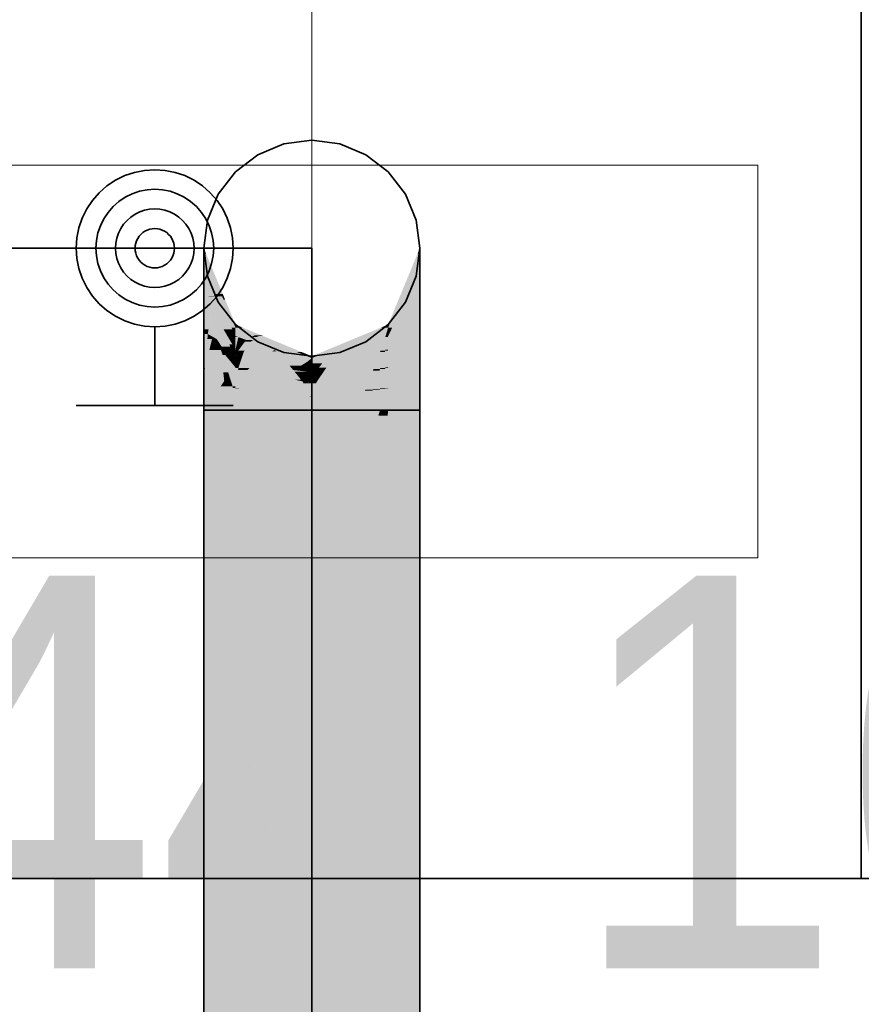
# Model space of a CAD drawing. Extents: x -133 to 627, y -127 to 467.
# Tile 234 of 256: x 308 to 312, y 368 to 373. Entities that reach past the tile are written whole.
import ezdxf
from ezdxf.lldxf.tags import DXFTag

# ---------------------------------------------------------------- set-up
doc = ezdxf.new("R2010")
doc.units = 0
doc.layers.get('0').update_dxf_attribs({"lineweight": 35})
for name, color, linetype, lineweight in [('0-Shading', 7, 'Continuous', 35), ('5_OG-BESTAND', 7, 'Continuous', 25), ('5_OG-HLSE', 7, 'Continuous', 25), ('H_Heizkoerpertext', 7, 'Continuous', 35)]:
    doc.layers.add(name, color=color, linetype=linetype, lineweight=lineweight)
for name, color, linetype, lineweight, true_color in [('A_Aussenwand', 3, 'Continuous', 35, 0x00ff00), ('A_Fenster', 1, 'Continuous', 35, 0xff0000), ('H_Heizkoerper', 1, 'Continuous', 35, 0xff0000), ('H_Vorlauf', 1, 'Continuous', 35, 0xff0000), ('H_Vorlauf_Beschriftung', 1, 'Continuous', 18, 0xff0000)]:
    doc.layers.add(name, color=color, linetype=linetype, lineweight=lineweight, true_color=true_color)
doc.styles.get("Standard").update_dxf_attribs({"font": 'arial.ttf'})
tags = doc.linetypes.add('ALL_S14', pattern=[0.002, 0.001, -0.001]).pattern_tags.tags
tags[6:7] = [DXFTag(74, 4), DXFTag(75, 0), DXFTag(340, '0'), DXFTag(46, 1.0), DXFTag(50, 0.0), DXFTag(44, 0.0), DXFTag(45, 0.0)]
tags[4:5] = [DXFTag(74, 4), DXFTag(75, 0), DXFTag(340, '0'), DXFTag(46, 1.0), DXFTag(50, 0.0), DXFTag(44, 0.0), DXFTag(45, 0.0)]

# ---------------------------------------------------------------- blocks, each defined once
blk = doc.blocks.new('Shading-A06HSSFSNL', base_point=(333.1707, 168.8303))
at = {"layer": '0-Shading', "color": 16, "true_color": 0x850000}
for points in [[(308.8227, 371.7601), (308.8111, 371.7601), (308.8111, 371.7882)], [(309.9111, 371.7601), (309.8995, 371.7601), (309.9111, 371.7882)], [(308.8988, 371.5556), (308.8227, 371.7601), (308.8111, 371.7601)], [(308.9075, 371.5556), (308.8988, 371.5556), (308.8227, 371.7601)], [(309.7564, 371.3993), (309.75, 371.3993), (309.9111, 371.7601)], [(309.75, 371.3993), (309.9111, 371.7601), (309.8995, 371.7601)], [(308.9197, 371.526), (308.9115, 371.526), (308.8988, 371.5556)], [(308.9197, 371.526), (308.9075, 371.5556), (308.8988, 371.5556)], [(308.9658, 371.3993), (308.9197, 371.526), (308.9115, 371.526)], [(308.9722, 371.3993), (308.9658, 371.3993), (308.9197, 371.526)], [(308.9722, 371.3845), (308.9722, 371.3993), (308.9658, 371.3993)], [(309.75, 371.3845), (309.7564, 371.3993), (309.75, 371.3993)]]:
    blk.add_solid(points, dxfattribs=at)
at = {"layer": '0-Shading', "color": 14, "true_color": 0x920000}
for points in [[(308.8465, 371.6777), (308.8111, 371.6777), (308.8111, 371.7601)], [(309.9111, 371.6777), (309.8758, 371.6777), (309.9111, 371.7601)], [(308.8695, 371.5556), (308.8465, 371.6777), (308.8111, 371.6777)], [(308.8988, 371.5556), (308.8695, 371.5556), (308.8465, 371.6777)], [(309.7709, 371.3845), (309.75, 371.3845), (309.9111, 371.6777)], [(309.75, 371.3845), (309.9111, 371.6777), (309.8758, 371.6777)], [(308.8757, 371.5427), (308.8988, 371.5556), (308.8695, 371.5556)], [(308.9044, 371.5427), (308.8757, 371.5427), (308.8988, 371.5556)], [(308.9514, 371.3845), (308.9044, 371.5427), (308.8757, 371.5427)], [(308.9722, 371.3845), (308.9514, 371.3845), (308.9044, 371.5427)], [(308.956, 371.3748), (308.9722, 371.3845), (308.9514, 371.3845)], [(308.9722, 371.3748), (308.956, 371.3748), (308.9722, 371.3845)], [(309.75, 371.3409), (309.7709, 371.3845), (309.75, 371.3845)], [(308.9722, 371.3409), (308.9722, 371.3748), (308.956, 371.3748)]]:
    blk.add_solid(points, dxfattribs=at)
at = {"layer": '0-Shading', "color": 14, "true_color": 0x9d0000}
for points in [[(308.8738, 371.5466), (308.8111, 371.5466), (308.8111, 371.6777)], [(309.9111, 371.5466), (309.8484, 371.5466), (309.9111, 371.6777)], [(308.8134, 371.5427), (308.8738, 371.5466), (308.8111, 371.5466)], [(308.8757, 371.5427), (308.8134, 371.5427), (308.8738, 371.5466)], [(308.8521, 371.4765), (308.8757, 371.5427), (308.8134, 371.5427)], [(308.9073, 371.4765), (308.8521, 371.4765), (308.8757, 371.5427)], [(309.7906, 371.3409), (309.75, 371.3409), (309.9111, 371.5466)], [(309.75, 371.3409), (309.9111, 371.5466), (309.8484, 371.5466)], [(308.9118, 371.3748), (308.9073, 371.4765), (308.8521, 371.4765)], [(308.956, 371.3748), (308.9118, 371.3748), (308.9073, 371.4765)], [(308.9148, 371.3696), (308.956, 371.3748), (308.9118, 371.3748)], [(308.9585, 371.3696), (308.9148, 371.3696), (308.956, 371.3748)], [(308.9316, 371.3409), (308.9585, 371.3696), (308.9148, 371.3696)], [(308.9722, 371.3409), (308.9316, 371.3409), (308.9585, 371.3696)], [(308.956, 371.2992), (308.9722, 371.3409), (308.9316, 371.3409)], [(308.9722, 371.2992), (308.956, 371.2992), (308.9722, 371.3409)], [(309.75, 371.2716), (309.7906, 371.3409), (309.75, 371.3409)], [(308.9722, 371.2716), (308.9722, 371.2992), (308.956, 371.2992)]]:
    blk.add_solid(points, dxfattribs=at)
at = {"layer": '0-Shading', "color": 14, "true_color": 0xa60000}
for points in [[(308.8521, 371.4765), (308.8111, 371.4765), (308.8111, 371.5466)], [(309.9111, 371.3757), (309.811, 371.3757), (309.9111, 371.5466)], [(308.8352, 371.3757), (308.8111, 371.3757), (308.8521, 371.4765)], [(308.8111, 371.3757), (308.8521, 371.4765), (308.8111, 371.4765)], [(308.9139, 371.3711), (308.8345, 371.3711), (308.8521, 371.4765)], [(308.8312, 371.3515), (308.8352, 371.3757), (308.8111, 371.3757)], [(308.9215, 371.3515), (308.8312, 371.3515), (308.9148, 371.3696)], [(308.8312, 371.3515), (308.9148, 371.3696), (308.8342, 371.3696)], [(308.8769, 371.3256), (308.8526, 371.3256), (308.8312, 371.3515)], [(308.9454, 371.2868), (308.9215, 371.3515), (308.8312, 371.3515)], [(308.9148, 371.3696), (308.8342, 371.3696), (308.8345, 371.3711)], [(308.9148, 371.3696), (308.9139, 371.3711), (308.8345, 371.3711)], [(308.956, 371.2992), (308.9408, 371.2992), (308.9148, 371.3696)], [(309.8249, 371.2716), (309.75, 371.2716), (309.9111, 371.3757)], [(309.75, 371.2716), (309.9111, 371.3757), (309.811, 371.3757)], [(308.8848, 371.3004), (308.8735, 371.3004), (308.8526, 371.3256)], [(308.9021, 371.2868), (308.8769, 371.3256), (308.8526, 371.3256)], [(308.898, 371.2708), (308.8848, 371.3004), (308.8735, 371.3004)], [(308.9454, 371.2868), (308.9021, 371.2868), (308.8769, 371.3256)], [(308.9224, 371.2708), (308.898, 371.2708), (308.8848, 371.3004)], [(308.9281, 371.2663), (308.9454, 371.2868), (308.9021, 371.2868)], [(308.9722, 371.2716), (308.9326, 371.2716), (308.9454, 371.2868)], [(308.9454, 371.2868), (308.956, 371.2992), (308.9408, 371.2992)], [(308.9633, 371.2868), (308.9454, 371.2868), (308.956, 371.2992)], [(308.9722, 371.2716), (308.9633, 371.2868), (308.9454, 371.2868)], [(308.9017, 371.2663), (308.9224, 371.2708), (308.898, 371.2708)], [(308.9281, 371.2663), (308.9017, 371.2663), (308.9224, 371.2708)], [(308.9148, 371.2506), (308.9281, 371.2663), (308.9017, 371.2663)], [(308.9482, 371.2506), (308.9148, 371.2506), (308.9281, 371.2663)], [(308.9304, 371.2317), (308.9482, 371.2506), (308.9148, 371.2506)], [(308.9722, 371.2663), (308.9281, 371.2663), (308.9722, 371.2716)], [(308.9281, 371.2663), (308.9722, 371.2716), (308.9326, 371.2716)], [(308.9722, 371.2317), (308.9722, 371.2663), (308.9281, 371.2663)], [(308.9722, 371.2317), (308.9304, 371.2317), (308.9482, 371.2506)], [(309.75, 371.1813), (309.8249, 371.2716), (309.75, 371.2716)], [(308.9722, 371.1813), (308.9722, 371.2317), (308.9304, 371.2317)]]:
    blk.add_solid(points, dxfattribs=at)
at = {"layer": '0-Shading', "color": 14, "true_color": 0x8e0000}
for points in [[(309.0081, 371.3845), (308.9722, 371.3845), (308.9722, 371.3993)], [(309.0702, 371.3452), (309.0081, 371.3845), (308.9722, 371.3845)], [(309.1027, 371.3452), (309.0702, 371.3452), (309.0081, 371.3845)], [(309.3845, 371.2382), (309.3611, 371.2382), (309.75, 371.3845)], [(309.3611, 371.2382), (309.75, 371.3845), (309.7142, 371.3845)], [(309.75, 371.3845), (309.7142, 371.3845), (309.75, 371.3993)], [(309.1126, 371.3412), (309.0804, 371.3412), (309.0702, 371.3452)], [(309.1126, 371.3412), (309.1027, 371.3452), (309.0702, 371.3452)], [(309.2425, 371.2763), (309.1126, 371.3412), (309.0804, 371.3412)], [(309.2691, 371.2763), (309.2425, 371.2763), (309.1126, 371.3412)], [(309.3068, 371.2607), (309.2815, 371.2607), (309.2425, 371.2763)], [(309.3068, 371.2607), (309.2691, 371.2763), (309.2425, 371.2763)], [(309.3377, 371.2382), (309.3068, 371.2607), (309.2815, 371.2607)], [(309.3611, 371.2382), (309.3377, 371.2382), (309.3068, 371.2607)], [(309.3611, 371.2289), (309.3611, 371.2382), (309.3377, 371.2382)], [(309.3611, 371.2289), (309.3845, 371.2382), (309.3611, 371.2382)]]:
    blk.add_solid(points, dxfattribs=at)
at = {"layer": '0-Shading', "color": 14, "true_color": 0xac0000}
for points in [[(309.0702, 371.3452), (308.9722, 371.3452), (308.9722, 371.3845)], [(309.7386, 371.3465), (309.6552, 371.3465), (309.75, 371.3845)], [(309.75, 371.3409), (309.7369, 371.3409), (309.75, 371.3845)], [(308.8312, 371.3515), (308.8111, 371.3515), (308.8111, 371.3757)], [(308.8167, 371.1768), (308.8111, 371.1768), (308.8312, 371.3515)], [(308.8111, 371.1768), (308.8312, 371.3515), (308.8111, 371.3515)], [(308.8526, 371.3256), (308.8291, 371.3256), (308.8299, 371.3353)], [(308.8446, 371.3353), (308.8299, 371.3353), (308.8312, 371.3515)], [(308.8526, 371.3256), (308.8446, 371.3353), (308.8299, 371.3353)], [(309.0624, 371.3409), (308.9722, 371.3409), (309.0702, 371.3452)], [(308.9722, 371.3409), (309.0702, 371.3452), (308.9722, 371.3452)], [(309.027, 371.3212), (309.0624, 371.3409), (308.9722, 371.3409)], [(309.0643, 371.3212), (309.027, 371.3212), (309.091, 371.3369)], [(309.027, 371.3212), (309.091, 371.3369), (309.0553, 371.3369)], [(309.151, 371.3129), (309.0501, 371.3129), (309.091, 371.3369)], [(309.091, 371.3369), (309.0553, 371.3369), (309.0702, 371.3452)], [(309.5199, 371.2583), (309.4348, 371.2583), (309.6552, 371.3465)], [(309.5199, 371.2583), (309.7354, 371.3356), (309.6385, 371.3356)], [(309.7354, 371.3356), (309.6385, 371.3356), (309.7386, 371.3465)], [(309.6385, 371.3356), (309.7386, 371.3465), (309.6552, 371.3465)], [(309.7354, 371.3356), (309.75, 371.3409), (309.7369, 371.3409)], [(309.9111, 371.1813), (309.75, 371.1813), (309.9111, 371.3757)], [(308.8164, 371.1734), (308.8526, 371.3256), (308.8291, 371.3256)], [(308.898, 371.2708), (308.8396, 371.2708), (308.8526, 371.3256)], [(309.0501, 371.3129), (309.0643, 371.3212), (309.027, 371.3212)], [(309.1521, 371.2763), (309.151, 371.3129), (309.0501, 371.3129)], [(309.2425, 371.2763), (309.1521, 371.2763), (309.151, 371.3129)], [(308.9083, 371.1734), (308.8164, 371.1734), (308.898, 371.2708)], [(308.8164, 371.1734), (308.898, 371.2708), (308.8396, 371.2708)], [(308.9351, 371.1557), (308.9102, 371.1557), (308.898, 371.2708)], [(308.9148, 371.2506), (308.9045, 371.2506), (308.898, 371.2708)], [(308.9066, 371.2443), (308.9148, 371.2506), (308.9045, 371.2506)], [(308.92, 371.2443), (308.9066, 371.2443), (308.9148, 371.2506)], [(308.9722, 371.1813), (308.92, 371.2443), (308.9066, 371.2443)], [(308.9722, 371.1813), (308.9268, 371.1813), (308.9066, 371.2443)], [(309.1711, 371.2695), (309.2425, 371.2763), (309.1521, 371.2763)], [(309.2595, 371.2695), (309.1711, 371.2695), (309.2425, 371.2763)], [(309.2845, 371.2289), (309.2595, 371.2695), (309.1711, 371.2695)], [(309.3611, 371.2289), (309.2845, 371.2289), (309.2595, 371.2695)], [(309.4377, 371.2289), (309.3611, 371.2289), (309.5199, 371.2583)], [(309.3611, 371.2289), (309.5199, 371.2583), (309.4348, 371.2583)], [(309.3377, 371.2098), (309.3611, 371.2289), (309.2845, 371.2289)], [(309.3611, 371.2098), (309.3377, 371.2098), (309.3611, 371.2289)], [(309.3611, 371.2014), (309.3611, 371.2098), (309.3377, 371.2098)], [(309.3611, 371.2014), (309.4377, 371.2289), (309.3611, 371.2289)], [(308.8164, 371.1734), (308.8167, 371.1768), (308.8111, 371.1768)], [(308.9148, 371.112), (308.9083, 371.1734), (308.8164, 371.1734)], [(308.9148, 371.112), (308.9351, 371.1557), (308.9102, 371.1557)], [(308.9491, 371.112), (308.9148, 371.112), (308.9351, 371.1557)], [(308.9578, 371.0851), (308.9722, 371.1813), (308.9268, 371.1813)], [(308.9722, 371.0851), (308.9578, 371.0851), (308.9722, 371.1813)], [(309.9111, 371.1768), (309.75, 371.1768), (309.9111, 371.1813)], [(309.75, 371.1768), (309.9111, 371.1813), (309.75, 371.1813)], [(309.75, 371.0761), (309.9111, 371.1768), (309.75, 371.1768)], [(308.9578, 371.0851), (308.9491, 371.112), (308.9148, 371.112)], [(308.9722, 371.0761), (308.9722, 371.0851), (308.9578, 371.0851)]]:
    blk.add_solid(points, dxfattribs=at)
at = {"layer": '0-Shading', "color": 12, "true_color": 0xc70000}
for points in [[(308.9868, 371.3356), (308.9722, 371.3356), (308.9722, 371.3409)], [(308.9722, 371.2716), (308.9868, 371.3356), (308.9722, 371.3356)], [(309.027, 371.3212), (308.9836, 371.3212), (308.9868, 371.3356)], [(309.7082, 371.2593), (309.5227, 371.2593), (309.7354, 371.3356)], [(309.7354, 371.2673), (309.711, 371.2673), (309.749, 371.3356)], [(309.711, 371.2673), (309.749, 371.3356), (309.7354, 371.3356)], [(309.749, 371.3356), (309.7354, 371.3356), (309.75, 371.3409)], [(309.75, 371.2716), (309.7362, 371.2716), (309.75, 371.3409)], [(308.9898, 371.2716), (308.9722, 371.2716), (309.027, 371.3212)], [(308.9722, 371.2716), (309.027, 371.3212), (308.9836, 371.3212)], [(309.0194, 371.2674), (308.9866, 371.2674), (309.0501, 371.3129)], [(308.9866, 371.2674), (309.0501, 371.3129), (309.0208, 371.3129)], [(309.0501, 371.3129), (309.0208, 371.3129), (309.027, 371.3212)], [(309.1711, 371.2695), (309.0209, 371.2695), (309.0501, 371.3129)], [(308.9866, 371.2674), (308.9898, 371.2716), (308.9722, 371.2716)], [(309.014, 371.2593), (309.0194, 371.2674), (308.9866, 371.2674)], [(309.15, 371.2593), (309.014, 371.2593), (309.1711, 371.2695)], [(309.014, 371.2593), (309.1711, 371.2695), (309.0209, 371.2695)], [(309.0986, 371.2346), (309.15, 371.2593), (309.014, 371.2593)], [(309.1951, 371.2346), (309.0986, 371.2346), (309.1598, 371.2641)], [(309.2472, 371.191), (309.1951, 371.2346), (309.0986, 371.2346)], [(309.1804, 371.2641), (309.1598, 371.2641), (309.1711, 371.2695)], [(309.2472, 371.191), (309.1804, 371.2641), (309.1598, 371.2641)], [(309.3377, 371.2098), (309.2726, 371.2098), (309.1711, 371.2695)], [(309.3045, 371.191), (309.2472, 371.191), (309.1804, 371.2641)], [(309.4348, 371.1793), (309.7048, 371.2583), (309.5199, 371.2583)], [(309.487, 371.2278), (309.4348, 371.2278), (309.5199, 371.2583)], [(309.7048, 371.2583), (309.5199, 371.2583), (309.7082, 371.2593)], [(309.5199, 371.2583), (309.7082, 371.2593), (309.5227, 371.2593)], [(309.7082, 371.2593), (309.7354, 371.2673), (309.711, 371.2673)], [(309.7354, 371.2673), (309.75, 371.2716), (309.7362, 371.2716)], [(309.3057, 371.1903), (309.2496, 371.1903), (309.2472, 371.191)], [(309.3057, 371.1903), (309.3045, 371.191), (309.2472, 371.191)], [(309.2874, 371.1793), (309.3057, 371.1903), (309.2496, 371.1903)], [(309.3057, 371.1903), (309.3377, 371.2098), (309.2726, 371.2098)], [(309.3245, 371.1793), (309.2874, 371.1793), (309.3057, 371.1903)], [(309.3541, 371.1903), (309.3057, 371.1903), (309.3611, 371.2014)], [(309.3057, 371.1903), (309.3611, 371.2014), (309.3239, 371.2014)], [(309.3409, 371.1696), (309.3541, 371.1903), (309.3057, 371.1903)], [(309.3611, 371.2014), (309.3239, 371.2014), (309.3377, 371.2098)], [(309.3611, 371.1696), (309.3409, 371.1696), (309.3611, 371.2014)], [(309.4138, 371.2014), (309.3611, 371.2014), (309.4348, 371.2278)], [(309.3845, 371.1646), (309.3611, 371.1646), (309.4138, 371.2014)], [(309.3611, 371.1646), (309.4138, 371.2014), (309.3611, 371.2014)], [(309.4348, 371.1793), (309.3962, 371.1793), (309.487, 371.2278)], [(309.3962, 371.1793), (309.487, 371.2278), (309.4348, 371.2278)], [(309.3205, 371.1696), (309.3245, 371.1793), (309.2874, 371.1793)], [(309.3409, 371.1696), (309.3205, 371.1696), (309.3245, 371.1793)], [(309.3377, 371.1646), (309.3409, 371.1696), (309.3205, 371.1696)], [(309.3494, 371.1646), (309.3377, 371.1646), (309.3409, 371.1696)], [(309.3611, 371.1577), (309.3494, 371.1646), (309.3377, 371.1646)], [(309.3611, 371.1577), (309.3611, 371.1696), (309.3409, 371.1696)], [(309.3611, 371.1577), (309.3845, 371.1646), (309.3611, 371.1646)], [(309.3845, 371.1646), (309.4348, 371.1793), (309.3962, 371.1793)]]:
    blk.add_solid(points, dxfattribs=at)
at = {"layer": '0-Shading', "color": 12, "true_color": 0xdd0000}
for points in [[(308.9866, 371.2674), (308.9722, 371.2674), (308.9722, 371.2716)], [(308.9722, 371.2317), (308.9866, 371.2674), (308.9722, 371.2674)], [(308.9808, 371.2317), (308.9722, 371.2317), (308.9868, 371.2673)], [(308.9722, 371.2317), (308.9868, 371.2673), (308.9866, 371.2673)], [(309.0038, 371.2289), (308.9803, 371.2289), (309.014, 371.2593)], [(308.9803, 371.2289), (309.014, 371.2593), (308.9855, 371.2593)], [(309.014, 371.2593), (308.9855, 371.2593), (308.9868, 371.2673)], [(308.9868, 371.2673), (308.9866, 371.2673), (308.9866, 371.2674)], [(309.0862, 371.2218), (309.0015, 371.2218), (309.0986, 371.2346)], [(309.0015, 371.2218), (309.0986, 371.2346), (309.0057, 371.2346)], [(309.0986, 371.2346), (309.0057, 371.2346), (309.014, 371.2593)], [(309.2153, 371.2004), (309.0652, 371.2004), (309.0986, 371.2346)], [(309.6775, 371.1793), (309.4348, 371.1793), (309.7082, 371.2593)], [(309.7082, 371.1726), (309.675, 371.1726), (309.7331, 371.2593)], [(309.675, 371.1726), (309.7331, 371.2593), (309.7082, 371.2593)], [(309.7331, 371.2593), (309.7082, 371.2593), (309.7354, 371.2673)], [(309.7354, 371.1783), (309.7098, 371.1783), (309.7494, 371.2673)], [(309.7098, 371.1783), (309.7494, 371.2673), (309.7354, 371.2673)], [(309.7494, 371.2673), (309.7354, 371.2673), (309.75, 371.2716)], [(309.75, 371.1813), (309.7358, 371.1813), (309.75, 371.2716)], [(308.9803, 371.2289), (308.9722, 371.2289), (308.9722, 371.2317)], [(308.9803, 371.2289), (308.9808, 371.2317), (308.9722, 371.2317)], [(308.9722, 371.1813), (308.9803, 371.2289), (308.9722, 371.2289)], [(308.9879, 371.1813), (308.9722, 371.1813), (309.0015, 371.2218)], [(308.9722, 371.1813), (309.0015, 371.2218), (308.9791, 371.2218)], [(309.0015, 371.2218), (308.9791, 371.2218), (308.9803, 371.2289)], [(309.0015, 371.2218), (309.0038, 371.2289), (308.9803, 371.2289)], [(309.0436, 371.1783), (308.9868, 371.1783), (309.0652, 371.2004)], [(308.9868, 371.1783), (309.0652, 371.2004), (308.9943, 371.2004)], [(309.0652, 371.2004), (308.9943, 371.2004), (309.0015, 371.2218)], [(309.0652, 371.2004), (309.0862, 371.2218), (309.0015, 371.2218)], [(309.16, 371.1685), (309.0341, 371.1685), (309.0652, 371.2004)], [(309.0929, 371.191), (309.2153, 371.2004), (309.0652, 371.2004)], [(309.2472, 371.191), (309.0929, 371.191), (309.2153, 371.2004)], [(309.3064, 371.1191), (309.2472, 371.191), (309.0929, 371.191)], [(309.2874, 371.1793), (309.2569, 371.1793), (309.2472, 371.191)], [(308.9868, 371.1783), (308.9879, 371.1813), (308.9722, 371.1813)], [(309.0341, 371.1685), (309.0436, 371.1783), (308.9868, 371.1783)], [(309.2722, 371.1191), (309.16, 371.1685), (309.0341, 371.1685)], [(309.3064, 371.1191), (309.2722, 371.1191), (309.16, 371.1685)], [(309.2663, 371.1679), (309.2874, 371.1793), (309.2569, 371.1793)], [(309.3262, 371.1679), (309.2663, 371.1679), (309.2874, 371.1793)], [(309.2974, 371.1646), (309.3262, 371.1679), (309.2663, 371.1679)], [(309.3336, 371.1606), (309.2722, 371.1606), (309.2663, 371.1679)], [(309.2994, 371.1276), (309.3336, 371.1606), (309.2722, 371.1606)], [(309.3377, 371.1646), (309.2974, 371.1646), (309.3262, 371.1679)], [(309.3336, 371.1606), (309.3377, 371.1646), (309.2974, 371.1646)], [(309.3184, 371.1276), (309.2994, 371.1276), (309.3611, 371.1577)], [(309.2994, 371.1276), (309.3611, 371.1577), (309.3306, 371.1577)], [(309.3438, 371.1191), (309.3064, 371.1191), (309.3611, 371.1577)], [(309.3611, 371.1577), (309.3306, 371.1577), (309.3336, 371.1606)], [(309.351, 371.1606), (309.3336, 371.1606), (309.3377, 371.1646)], [(309.3611, 371.1577), (309.351, 371.1606), (309.3336, 371.1606)], [(309.3611, 371.1082), (309.3389, 371.1082), (309.3611, 371.1577)], [(309.382, 371.1577), (309.3611, 371.1577), (309.3845, 371.1646)], [(309.3611, 371.1007), (309.382, 371.1577), (309.3611, 371.1577)], [(309.3845, 371.1056), (309.3629, 371.1056), (309.4247, 371.1646)], [(309.3629, 371.1056), (309.4247, 371.1646), (309.3845, 371.1646)], [(309.4247, 371.1646), (309.3845, 371.1646), (309.4348, 371.1793)], [(309.3845, 371.1056), (309.6721, 371.1651), (309.4251, 371.1651)], [(309.6721, 371.1651), (309.4251, 371.1651), (309.6775, 371.1793)], [(309.4251, 371.1651), (309.6775, 371.1793), (309.4348, 371.1793)], [(309.6721, 371.1651), (309.7082, 371.1726), (309.675, 371.1726)], [(309.7082, 371.1726), (309.7354, 371.1783), (309.7098, 371.1783)], [(309.7354, 371.1783), (309.75, 371.1813), (309.7358, 371.1813)], [(309.3134, 371.1106), (309.3064, 371.1191), (309.2722, 371.1191)], [(309.3064, 371.1191), (309.3184, 371.1276), (309.2994, 371.1276)], [(309.3389, 371.1082), (309.3438, 371.1191), (309.3064, 371.1191)], [(309.3318, 371.1106), (309.3134, 371.1106), (309.3064, 371.1191)], [(309.325, 371.1082), (309.3318, 371.1106), (309.3134, 371.1106)], [(309.3389, 371.1082), (309.325, 371.1082), (309.3318, 371.1106)], [(309.3377, 371.1056), (309.3389, 371.1082), (309.325, 371.1082)], [(309.3467, 371.1056), (309.3377, 371.1056), (309.3389, 371.1082)], [(309.3611, 371.1007), (309.3467, 371.1056), (309.3377, 371.1056)], [(309.3611, 371.1007), (309.3611, 371.1082), (309.3389, 371.1082)], [(309.3611, 371.1007), (309.3845, 371.1056), (309.3629, 371.1056)]]:
    blk.add_solid(points, dxfattribs=at)
at = {"layer": '0-Shading', "color": 14, "true_color": 0xb00000}
for points in [[(308.8164, 371.1734), (308.8111, 371.1734), (308.8111, 371.1768)], [(308.8111, 370.9632), (308.8164, 371.1734), (308.8111, 371.1734)], [(308.8149, 371.112), (308.9148, 371.112), (308.8164, 371.1734)], [(309.75, 371.0761), (309.9111, 371.0761), (309.9111, 371.1768)], [(308.8111, 370.9632), (308.8146, 370.9632), (308.8149, 371.112)], [(308.8146, 370.9632), (308.8149, 371.112), (308.9148, 371.112)], [(308.8146, 370.9632), (308.9722, 370.9632), (308.8967, 371.0851)], [(308.8967, 371.0851), (308.9578, 371.0851), (308.9148, 371.112)], [(308.9722, 370.9632), (308.8967, 371.0851), (308.9578, 371.0851)], [(308.9722, 371.0761), (308.9588, 371.0761), (308.9578, 371.0851)], [(308.9722, 370.9632), (308.9722, 371.0761), (308.9588, 371.0761)], [(309.75, 370.9632), (309.9111, 370.9632), (309.75, 371.0761)], [(309.9111, 370.9632), (309.75, 371.0761), (309.9111, 371.0761)], [(308.8113, 370.9588), (308.8146, 370.9632), (308.8111, 370.9632)], [(308.8113, 370.9588), (308.8111, 370.9588), (308.8111, 370.9632)], [(308.8111, 370.9586), (308.8113, 370.9588), (308.8111, 370.9588)], [(308.8113, 370.9586), (308.8111, 370.9586), (308.8113, 370.9588)], [(308.8852, 369.2263), (308.8111, 369.2263), (308.8113, 370.9586)], [(308.8111, 369.2263), (308.8113, 370.9586), (308.8111, 370.9586)], [(308.9722, 370.9588), (308.8113, 370.9588), (308.9722, 370.9632)], [(308.8113, 370.9588), (308.9722, 370.9632), (308.8146, 370.9632)], [(308.9722, 369.4641), (308.875, 369.4641), (308.8113, 370.9588)], [(308.9722, 369.4641), (308.9722, 370.9588), (308.8113, 370.9588)], [(309.75, 367.7418), (309.9111, 367.7418), (309.75, 370.9632)], [(309.9111, 367.7418), (309.9111, 370.9632), (309.75, 370.9632)], [(308.8852, 369.2263), (308.9722, 369.4641), (308.875, 369.4641)], [(308.9722, 369.2354), (308.8885, 369.2354), (308.9722, 369.4641)], [(308.9696, 369.2263), (308.8852, 369.2263), (308.9722, 369.2354)], [(308.8852, 369.2263), (308.9722, 369.2354), (308.8885, 369.2354)], [(308.9722, 368.9631), (308.8964, 368.9631), (308.9722, 369.2354)], [(308.8111, 369.024), (308.8852, 369.2263), (308.8111, 369.2263)], [(308.8938, 369.024), (308.8111, 369.024), (308.8852, 369.2263)], [(308.8964, 368.9631), (308.9696, 369.2263), (308.8852, 369.2263)], [(308.8964, 368.9631), (308.8111, 368.9631), (308.8938, 369.024)], [(308.8111, 368.9631), (308.8938, 369.024), (308.8111, 369.024)], [(308.8111, 368.657), (308.8964, 368.9631), (308.8111, 368.9631)], [(308.9094, 368.657), (308.8111, 368.657), (308.8964, 368.9631)], [(308.9022, 368.8269), (308.9722, 368.9631), (308.8964, 368.9631)], [(308.9722, 368.8269), (308.9022, 368.8269), (308.9722, 368.9631)], [(308.9142, 368.5445), (308.9722, 368.8269), (308.9022, 368.8269)], [(308.9722, 368.5445), (308.9142, 368.5445), (308.9722, 368.8269)], [(308.9142, 368.5445), (308.8111, 368.5445), (308.9094, 368.657)], [(308.8111, 368.5445), (308.9094, 368.657), (308.8111, 368.657)], [(308.8111, 368.0424), (308.9142, 368.5445), (308.8111, 368.5445)], [(308.9031, 368.0424), (308.8111, 368.0424), (308.9142, 368.5445)], [(308.9439, 367.8469), (308.8988, 367.8469), (308.9142, 368.5445)], [(308.9354, 368.0469), (308.9722, 368.5445), (308.9142, 368.5445)], [(308.9722, 368.0469), (308.9354, 368.0469), (308.9722, 368.5445)], [(308.8964, 367.7418), (308.8111, 367.7418), (308.9031, 368.0424)], [(308.8111, 367.7418), (308.9031, 368.0424), (308.8111, 368.0424)], [(308.9439, 367.8469), (308.9722, 368.0469), (308.9354, 368.0469)], [(308.9722, 367.8469), (308.9439, 367.8469), (308.9722, 368.0469)]]:
    blk.add_solid(points, dxfattribs=at)
at = {"layer": '0-Shading', "color": 1, "true_color": 0xec0000}
for points in [[(308.9868, 371.1783), (308.9722, 371.1783), (308.9722, 371.1813)], [(308.9722, 371.0761), (308.9868, 371.1783), (308.9722, 371.1783)], [(308.9895, 371.0761), (308.9722, 371.0761), (309.0341, 371.1685)], [(308.9722, 371.0761), (309.0341, 371.1685), (308.9854, 371.1685)], [(309.0341, 371.1685), (308.9854, 371.1685), (308.9868, 371.1783)], [(309.3134, 371.1106), (309.0061, 371.1106), (309.0341, 371.1685)], [(309.6482, 371.1056), (309.3845, 371.1056), (309.6721, 371.1651)], [(309.6721, 371.0677), (309.633, 371.0677), (309.7056, 371.1651)], [(309.633, 371.0677), (309.7056, 371.1651), (309.6721, 371.1651)], [(309.7056, 371.1651), (309.6721, 371.1651), (309.7082, 371.1726)], [(309.7082, 371.0716), (309.6734, 371.0716), (309.7339, 371.1726)], [(309.6734, 371.0716), (309.7339, 371.1726), (309.7082, 371.1726)], [(309.7339, 371.1726), (309.7082, 371.1726), (309.7354, 371.1783)], [(309.7354, 371.0745), (309.7089, 371.0745), (309.7496, 371.1783)], [(309.7089, 371.0745), (309.7496, 371.1783), (309.7354, 371.1783)], [(309.7496, 371.1783), (309.7354, 371.1783), (309.75, 371.1813)], [(309.75, 371.0761), (309.7356, 371.0761), (309.75, 371.1813)], [(309.3309, 371.0743), (308.9886, 371.0743), (309.3134, 371.1106)], [(308.9886, 371.0743), (309.3134, 371.1106), (309.0061, 371.1106)], [(309.3611, 371.1007), (309.3182, 371.1007), (309.3134, 371.1106)], [(309.3496, 371.0356), (309.3611, 371.1007), (309.3182, 371.1007)], [(309.3611, 371.0356), (309.3496, 371.0356), (309.3611, 371.1007)], [(309.3829, 371.1007), (309.3611, 371.1007), (309.3845, 371.1056)], [(309.3611, 371.0344), (309.3829, 371.1007), (309.3611, 371.1007)], [(309.6312, 371.0634), (309.3706, 371.0634), (309.6482, 371.1056)], [(309.3706, 371.0634), (309.6482, 371.1056), (309.3845, 371.1056)], [(308.9886, 371.0743), (308.9895, 371.0761), (308.9722, 371.0761)], [(309.3496, 371.0356), (309.3309, 371.0743), (308.9886, 371.0743)], [(309.3611, 371.0344), (309.3611, 371.0356), (309.3496, 371.0356)], [(309.3611, 371.0344), (309.6312, 371.0634), (309.3706, 371.0634)], [(309.6312, 371.0634), (309.6721, 371.0677), (309.633, 371.0677)], [(309.6721, 371.0677), (309.7082, 371.0716), (309.6734, 371.0716)], [(309.7082, 371.0716), (309.7354, 371.0745), (309.7089, 371.0745)], [(309.7354, 371.0745), (309.75, 371.0761), (309.7356, 371.0761)]]:
    blk.add_solid(points, dxfattribs=at)
at = {"layer": '0-Shading', "color": 1, "true_color": 0xf40000}
for points in [[(308.9886, 371.0743), (308.9722, 371.0743), (308.9722, 371.0761)], [(308.9722, 370.9632), (308.9886, 371.0743), (308.9722, 371.0743)], [(308.9722, 370.9632), (309.3611, 370.9632), (308.9829, 371.0356)], [(308.9829, 371.0356), (309.3496, 371.0356), (308.9886, 371.0743)], [(309.3611, 370.9632), (308.9829, 371.0356), (309.3496, 371.0356)], [(309.3611, 371.0344), (309.3498, 371.0344), (309.3496, 371.0356)], [(309.3611, 370.9632), (309.3611, 371.0344), (309.3498, 371.0344)], [(309.3611, 371.0344), (309.6192, 371.0344), (309.6312, 371.0634)], [(309.3611, 370.9632), (309.5895, 370.9632), (309.3611, 371.0344)], [(309.5895, 370.9632), (309.3611, 371.0344), (309.6192, 371.0344)], [(309.5895, 370.9632), (309.6312, 370.9632), (309.6312, 371.0634)], [(309.6312, 371.0634), (309.6704, 371.0634), (309.6721, 371.0677)], [(309.6312, 370.9632), (309.6721, 370.9632), (309.6721, 371.0677)], [(309.6312, 370.9632), (309.6312, 371.0634), (309.6704, 371.0634)], [(309.6721, 371.0677), (309.7069, 371.0677), (309.7082, 371.0716)], [(309.6721, 370.9632), (309.7082, 370.9632), (309.7082, 371.0716)], [(309.6721, 370.9632), (309.6721, 371.0677), (309.7069, 371.0677)], [(309.7082, 371.0716), (309.7346, 371.0716), (309.7354, 371.0745)], [(309.7082, 370.9632), (309.7354, 370.9632), (309.7354, 371.0745)], [(309.7082, 370.9632), (309.7082, 371.0716), (309.7346, 371.0716)], [(309.7354, 371.0745), (309.7498, 371.0745), (309.75, 371.0761)], [(309.7354, 370.9632), (309.75, 370.9632), (309.75, 371.0761)], [(309.7354, 370.9632), (309.7354, 371.0745), (309.7498, 371.0745)]]:
    blk.add_solid(points, dxfattribs=at)
at = {"layer": '0-Shading', "color": 1, "true_color": 0xf50000}
for points in [[(309.3611, 370.4242), (308.9722, 370.4242), (309.3611, 370.9632)], [(308.9722, 370.4242), (309.3611, 370.9632), (308.9722, 370.9632)], [(309.3611, 370.4242), (309.5895, 370.9632), (309.3611, 370.9632)], [(309.3611, 367.1839), (309.5013, 367.1839), (309.75, 370.9632)], [(309.5477, 368.9966), (309.3611, 368.9966), (309.7472, 370.9356)], [(309.3611, 368.9966), (309.7472, 370.9356), (309.7301, 370.9356)], [(309.4719, 370.5778), (309.4262, 370.5778), (309.6312, 370.9632)], [(309.4262, 370.5778), (309.6312, 370.9632), (309.5895, 370.9632)], [(309.5013, 367.1839), (309.75, 367.1839), (309.75, 370.9632)], [(309.5898, 370.7412), (309.5395, 370.7412), (309.6721, 370.9632)], [(309.5395, 370.7412), (309.6721, 370.9632), (309.6312, 370.9632)], [(309.6793, 370.8652), (309.6358, 370.8652), (309.7082, 370.9632)], [(309.6358, 370.8652), (309.7082, 370.9632), (309.6721, 370.9632)], [(309.6793, 370.8652), (309.7301, 370.9356), (309.7001, 370.9356)], [(309.7167, 370.8652), (309.6793, 370.8652), (309.7301, 370.9356)], [(309.7301, 370.9356), (309.7001, 370.9356), (309.7354, 370.9632)], [(309.7001, 370.9356), (309.7354, 370.9632), (309.7082, 370.9632)], [(309.7301, 370.9356), (309.75, 370.9632), (309.7354, 370.9632)], [(309.7472, 370.9356), (309.7301, 370.9356), (309.75, 370.9632)], [(309.5113, 369.7859), (309.3611, 369.7859), (309.7167, 370.8652)], [(309.3611, 369.7859), (309.7167, 370.8652), (309.6793, 370.8652)], [(309.5898, 370.7412), (309.6793, 370.8652), (309.6358, 370.8652)], [(309.6427, 370.7412), (309.5898, 370.7412), (309.6793, 370.8652)], [(309.4607, 370.1238), (309.3611, 370.1238), (309.6427, 370.7412)], [(309.3611, 370.1238), (309.6427, 370.7412), (309.5898, 370.7412)], [(309.4719, 370.5778), (309.5898, 370.7412), (309.5395, 370.7412)], [(309.5293, 370.5778), (309.4719, 370.5778), (309.5898, 370.7412)], [(309.3611, 370.4242), (309.4719, 370.5778), (309.4262, 370.5778)], [(309.4084, 370.4242), (309.3611, 370.4242), (309.4719, 370.5778)], [(309.43, 370.3097), (309.3611, 370.3097), (309.5293, 370.5778)], [(309.3611, 370.3097), (309.5293, 370.5778), (309.4719, 370.5778)], [(308.9722, 369.4641), (309.3611, 370.4242), (308.9722, 370.4242)], [(309.3611, 370.3097), (309.3147, 370.3097), (309.3611, 370.4242)], [(309.3611, 370.3097), (309.4084, 370.4242), (309.3611, 370.4242)], [(309.055, 369.4641), (308.9722, 369.4641), (309.3611, 370.3097)], [(308.9722, 369.4641), (309.3611, 370.3097), (309.3147, 370.3097)], [(309.3611, 370.1238), (309.2938, 370.1238), (309.3611, 370.3097)], [(309.3611, 370.1238), (309.43, 370.3097), (309.3611, 370.3097)], [(309.0947, 369.2354), (308.9722, 369.2354), (309.3611, 370.1238)], [(308.9722, 369.2354), (309.3611, 370.1238), (309.2938, 370.1238)], [(309.3611, 369.7859), (309.2598, 369.7859), (309.3611, 370.1238)], [(309.3611, 369.7859), (309.4607, 370.1238), (309.3611, 370.1238)], [(309.1466, 368.8269), (308.9722, 368.8269), (309.3611, 369.7859)], [(308.9722, 368.8269), (309.3611, 369.7859), (309.2598, 369.7859)], [(308.9722, 368.0469), (309.1941, 368.0469), (309.3611, 369.7859)], [(309.3611, 368.9966), (309.2853, 368.9966), (309.3611, 369.7859)], [(309.3611, 368.9966), (309.5113, 369.7859), (309.3611, 369.7859)], [(308.9722, 369.2354), (309.055, 369.4641), (308.9722, 369.4641)], [(308.9722, 368.8269), (309.0947, 369.2354), (308.9722, 369.2354)], [(309.1112, 367.1839), (309.3611, 368.9966), (309.2853, 368.9966)], [(309.1112, 367.1839), (309.3611, 367.1839), (309.3611, 368.9966)], [(309.3611, 367.1839), (309.5477, 368.9966), (309.3611, 368.9966)], [(308.9722, 368.0469), (309.1466, 368.8269), (308.9722, 368.8269)], [(308.9722, 367.1839), (309.1112, 367.1839), (308.9722, 368.0469)], [(309.1112, 367.1839), (308.9722, 368.0469), (309.1941, 368.0469)]]:
    blk.add_solid(points, dxfattribs=at)
blk = doc.blocks.new('Referenz-A06HSSHCNL', base_point=(-102.5768, -104.9763))
at = {"layer": '5_OG-BESTAND', "color": 0, "lineweight": 13}
blk.add_line((289.8119, 368.5801), (313.4675, 368.5801), dxfattribs=at)
at = {"layer": '5_OG-HLSE', "color": 0, "linetype": 'ALL_S14', "lineweight": 13, "ltscale": 0.13}
for p, q in [((291.6335, 372.212), (311.6335, 372.212)), ((311.6335, 372.212), (311.6335, 370.212)), ((311.6335, 372.212), (311.6335, 372.212)), ((311.6335, 370.212), (291.6335, 370.212)), ((311.6335, 370.212), (311.6335, 370.212))]:
    blk.add_line(p, q, dxfattribs=at)
blk = doc.blocks.new('Referenz-A06HSSHFNL', base_point=(-34.9965, -50.9197))
at = {"layer": 'A_Aussenwand', "color": 0, "linetype": 'Continuous', "ltscale": 0.35}
blk.add_line((312.1591, 368.5792), (334.475, 368.5792), dxfattribs=at)
at = {"layer": 'A_Fenster', "color": 0, "linetype": 'Continuous', "ltscale": 0.35}
for p, q in [((312.1591, 379.6917), (312.1591, 368.5792)), ((312.1591, 368.5792), (291.1198, 368.5792))]:
    blk.add_line(p, q, dxfattribs=at)
blk = doc.blocks.new('Heizkörper-A06HST5ZNL', base_point=(286.6956, 366.792))
at = {"layer": 'H_Vorlauf', "color": 0, "linetype": 'ByBlock', "lineweight": -2, "ltscale": 0.35}
for p, q in [((308.5611, 372.1882), (308.5089, 372.1848)), ((308.6133, 372.1848), (308.5611, 372.1882)), ((308.408, 372.1578), (308.3611, 372.1346)), ((308.4576, 372.1746), (308.408, 372.1578)), ((308.5089, 372.1848), (308.4576, 372.1746)), ((308.6646, 372.1746), (308.6133, 372.1848)), ((308.7142, 372.1578), (308.6646, 372.1746)), ((308.7611, 372.1346), (308.7142, 372.1578)), ((308.3176, 372.1056), (308.2783, 372.0711)), ((308.3611, 372.1346), (308.3176, 372.1056)), ((308.5611, 372.0882), (308.522, 372.0857)), ((308.6003, 372.0857), (308.5611, 372.0882)), ((308.8046, 372.1056), (308.7611, 372.1346)), ((308.844, 372.0711), (308.8046, 372.1056)), ((308.2783, 372.0711), (308.2438, 372.0317)), ((308.4111, 372.048), (308.3785, 372.0262)), ((308.4463, 372.0654), (308.4111, 372.048)), ((308.4835, 372.078), (308.4463, 372.0654)), ((308.522, 372.0857), (308.4835, 372.078)), ((308.6388, 372.078), (308.6003, 372.0857)), ((308.6759, 372.0654), (308.6388, 372.078)), ((308.7111, 372.048), (308.6759, 372.0654)), ((308.7437, 372.0262), (308.7111, 372.048)), ((308.8785, 372.0317), (308.844, 372.0711)), ((308.2147, 371.9882), (308.1916, 371.9413)), ((308.2438, 372.0317), (308.2147, 371.9882)), ((308.349, 372.0004), (308.3231, 371.9709)), ((308.3785, 372.0262), (308.349, 372.0004)), ((308.535, 371.9865), (308.5093, 371.9814)), ((308.5611, 371.9882), (308.535, 371.9865)), ((308.5872, 371.9865), (308.5611, 371.9882)), ((308.6129, 371.9814), (308.5872, 371.9865)), ((308.7732, 372.0004), (308.7437, 372.0262)), ((308.7991, 371.9709), (308.7732, 372.0004)), ((308.9075, 371.9882), (308.8785, 372.0317)), ((308.9307, 371.9413), (308.9075, 371.9882)), ((308.1916, 371.9413), (308.1747, 371.8918)), ((308.3013, 371.9382), (308.2839, 371.903)), ((308.3231, 371.9709), (308.3013, 371.9382)), ((308.4394, 371.9469), (308.4197, 371.9297)), ((308.4611, 371.9614), (308.4394, 371.9469)), ((308.4846, 371.973), (308.4611, 371.9614)), ((308.5093, 371.9814), (308.4846, 371.973)), ((308.6376, 371.973), (308.6129, 371.9814)), ((308.6611, 371.9614), (308.6376, 371.973)), ((308.6829, 371.9469), (308.6611, 371.9614)), ((308.7025, 371.9297), (308.6829, 371.9469)), ((308.8209, 371.9382), (308.7991, 371.9709)), ((308.8383, 371.903), (308.8209, 371.9382)), ((308.9475, 371.8918), (308.9307, 371.9413)), ((308.1747, 371.8918), (308.1645, 371.8404)), ((308.2839, 371.903), (308.2713, 371.8659)), ((308.3879, 371.8882), (308.3763, 371.8648)), ((308.4024, 371.91), (308.3879, 371.8882)), ((308.4197, 371.9297), (308.4024, 371.91)), ((308.5481, 371.8874), (308.5352, 371.8848)), ((308.5611, 371.8882), (308.5481, 371.8874)), ((308.5742, 371.8874), (308.5611, 371.8882)), ((308.587, 371.8848), (308.5742, 371.8874)), ((308.7198, 371.91), (308.7025, 371.9297)), ((308.7343, 371.8882), (308.7198, 371.91)), ((308.7459, 371.8648), (308.7343, 371.8882)), ((308.8509, 371.8659), (308.8383, 371.903)), ((308.9577, 371.8404), (308.9475, 371.8918)), ((308.1645, 371.8404), (308.1611, 371.7882)), ((308.2713, 371.8659), (308.2637, 371.8274)), ((308.3679, 371.84), (308.3628, 371.8143)), ((308.3763, 371.8648), (308.3679, 371.84)), ((308.4745, 371.8382), (308.4687, 371.8265)), ((308.4818, 371.8491), (308.4745, 371.8382)), ((308.4904, 371.8589), (308.4818, 371.8491)), ((308.5002, 371.8676), (308.4904, 371.8589)), ((308.5111, 371.8748), (308.5002, 371.8676)), ((308.5228, 371.8806), (308.5111, 371.8748)), ((308.5352, 371.8848), (308.5228, 371.8806)), ((308.5994, 371.8806), (308.587, 371.8848)), ((308.6111, 371.8748), (308.5994, 371.8806)), ((308.622, 371.8676), (308.6111, 371.8748)), ((308.6318, 371.8589), (308.622, 371.8676)), ((308.6404, 371.8491), (308.6318, 371.8589)), ((308.6477, 371.8382), (308.6404, 371.8491)), ((308.6535, 371.8265), (308.6477, 371.8382)), ((308.7543, 371.84), (308.7459, 371.8648)), ((308.7594, 371.8143), (308.7543, 371.84)), ((308.8585, 371.8274), (308.8509, 371.8659)), ((308.9611, 371.7882), (308.9577, 371.8404)), ((307.7611, 371.7882), (309.3611, 371.7882)), ((308.1611, 371.7882), (308.1645, 371.736)), ((308.2637, 371.8274), (308.2611, 371.7882)), ((308.2611, 371.7882), (308.2637, 371.7491)), ((308.3628, 371.8143), (308.3611, 371.7882)), ((308.3611, 371.7882), (308.3628, 371.7621)), ((308.462, 371.8013), (308.4611, 371.7882)), ((308.4611, 371.7882), (308.462, 371.7752)), ((308.4645, 371.8141), (308.462, 371.8013)), ((308.4687, 371.8265), (308.4645, 371.8141)), ((308.6577, 371.8141), (308.6535, 371.8265)), ((308.6603, 371.8013), (308.6577, 371.8141)), ((308.6611, 371.7882), (308.6603, 371.8013)), ((308.6603, 371.7752), (308.6611, 371.7882)), ((308.7611, 371.7882), (308.7594, 371.8143)), ((308.7594, 371.7621), (308.7611, 371.7882)), ((308.8611, 371.7882), (308.8585, 371.8274)), ((308.8585, 371.7491), (308.8611, 371.7882)), ((308.9577, 371.736), (308.9611, 371.7882)), ((308.1645, 371.736), (308.1747, 371.6847)), ((308.2637, 371.7491), (308.2713, 371.7106)), ((308.3628, 371.7621), (308.3679, 371.7365)), ((308.3679, 371.7365), (308.3763, 371.7117)), ((308.462, 371.7752), (308.4645, 371.7623)), ((308.4645, 371.7623), (308.4687, 371.75)), ((308.4687, 371.75), (308.4745, 371.7382)), ((308.4745, 371.7382), (308.4818, 371.7274)), ((308.6404, 371.7274), (308.6477, 371.7382)), ((308.6477, 371.7382), (308.6535, 371.75)), ((308.6535, 371.75), (308.6577, 371.7623)), ((308.6577, 371.7623), (308.6603, 371.7752)), ((308.7459, 371.7117), (308.7543, 371.7365)), ((308.7543, 371.7365), (308.7594, 371.7621)), ((308.8509, 371.7106), (308.8585, 371.7491)), ((308.9475, 371.6847), (308.9577, 371.736)), ((308.1747, 371.6847), (308.1916, 371.6352)), ((308.2713, 371.7106), (308.2839, 371.6734)), ((308.3763, 371.7117), (308.3879, 371.6882)), ((308.3879, 371.6882), (308.4024, 371.6665)), ((308.4818, 371.7274), (308.4904, 371.7175)), ((308.4904, 371.7175), (308.5002, 371.7089)), ((308.5002, 371.7089), (308.5111, 371.7016)), ((308.5111, 371.7016), (308.5228, 371.6958)), ((308.5228, 371.6958), (308.5352, 371.6916)), ((308.5352, 371.6916), (308.5481, 371.6891)), ((308.5481, 371.6891), (308.5611, 371.6882)), ((308.5611, 371.6882), (308.5742, 371.6891)), ((308.5742, 371.6891), (308.587, 371.6916)), ((308.587, 371.6916), (308.5994, 371.6958)), ((308.5994, 371.6958), (308.6111, 371.7016)), ((308.6111, 371.7016), (308.622, 371.7089)), ((308.622, 371.7089), (308.6318, 371.7175)), ((308.6318, 371.7175), (308.6404, 371.7274)), ((308.7198, 371.6665), (308.7343, 371.6882)), ((308.7343, 371.6882), (308.7459, 371.7117)), ((308.8383, 371.6734), (308.8509, 371.7106)), ((308.9307, 371.6352), (308.9475, 371.6847)), ((308.1916, 371.6352), (308.2147, 371.5882)), ((308.2839, 371.6734), (308.3013, 371.6382)), ((308.3013, 371.6382), (308.3231, 371.6056)), ((308.4024, 371.6665), (308.4197, 371.6468)), ((308.4197, 371.6468), (308.4394, 371.6296)), ((308.6829, 371.6296), (308.7025, 371.6468)), ((308.7025, 371.6468), (308.7198, 371.6665)), ((308.7991, 371.6056), (308.8209, 371.6382)), ((308.8209, 371.6382), (308.8383, 371.6734)), ((308.9075, 371.5882), (308.9307, 371.6352)), ((308.2147, 371.5882), (308.2438, 371.5447)), ((308.3231, 371.6056), (308.349, 371.5761)), ((308.4394, 371.6296), (308.4611, 371.615)), ((308.4611, 371.615), (308.4846, 371.6035)), ((308.4846, 371.6035), (308.5093, 371.595)), ((308.5093, 371.595), (308.535, 371.5899)), ((308.535, 371.5899), (308.5611, 371.5882)), ((308.5611, 371.5882), (308.5872, 371.5899)), ((308.5872, 371.5899), (308.6129, 371.595)), ((308.6129, 371.595), (308.6376, 371.6035)), ((308.6376, 371.6035), (308.6611, 371.615)), ((308.6611, 371.615), (308.6829, 371.6296)), ((308.7732, 371.5761), (308.7991, 371.6056)), ((308.8785, 371.5447), (308.9075, 371.5882)), ((308.2438, 371.5447), (308.2783, 371.5054)), ((308.349, 371.5761), (308.3785, 371.5502)), ((308.3785, 371.5502), (308.4111, 371.5284)), ((308.7111, 371.5284), (308.7437, 371.5502)), ((308.7437, 371.5502), (308.7732, 371.5761)), ((308.844, 371.5054), (308.8785, 371.5447)), ((308.2783, 371.5054), (308.3176, 371.4709)), ((308.4111, 371.5284), (308.4463, 371.5111)), ((308.4463, 371.5111), (308.4835, 371.4985)), ((308.4835, 371.4985), (308.522, 371.4908)), ((308.522, 371.4908), (308.5611, 371.4882)), ((308.5611, 371.4882), (308.6003, 371.4908)), ((308.6003, 371.4908), (308.6388, 371.4985)), ((308.6388, 371.4985), (308.6759, 371.5111)), ((308.6759, 371.5111), (308.7111, 371.5284)), ((308.8046, 371.4709), (308.844, 371.5054)), ((308.3176, 371.4709), (308.3611, 371.4418)), ((308.3611, 371.4418), (308.408, 371.4187)), ((308.7142, 371.4187), (308.7611, 371.4418)), ((308.7611, 371.4418), (308.8046, 371.4709)), ((308.408, 371.4187), (308.4576, 371.4019)), ((308.4576, 371.4019), (308.5089, 371.3917)), ((308.5089, 371.3917), (308.5611, 371.3882)), ((308.5611, 371.3882), (308.6133, 371.3917)), ((308.5611, 371.3882), (308.5611, 370.9882)), ((308.6133, 371.3917), (308.6646, 371.4019)), ((308.6646, 371.4019), (308.7142, 371.4187)), ((308.9611, 370.9882), (308.1611, 370.9882))]:
    blk.add_line(p, q, dxfattribs=at)
at = {"layer": 'H_Heizkoerpertext', "linetype": 'ByBlock', "lineweight": -2, "ltscale": 0.35, "insert": (288.0252, 370.1216), "char_height": 2, "attachment_point": 1}
blk.add_mtext('{\\W0.9;\\fArial;Charleston 900 644 100}', dxfattribs=at)
blk = doc.blocks.new('Rohr - 1703-A06HST7VNL', base_point=(309.3611, 366.4139))
at = {"color": 0, "linetype": 'ByBlock', "lineweight": -2, "ltscale": 0.35}
blk.add_line((309.3611, 371.7882), (309.3611, 366.4139), dxfattribs=at)
blk = doc.blocks.new('Bauteilbeschriftung-A06HST7XNL', base_point=(309.3611, 368.0265))
at = {"color": 0, "linetype": 'ByBlock', "lineweight": -2, "ltscale": 0.18}
blk.add_line((309.3611, 422.7975), (309.3611, 368.0265), dxfattribs=at)
blk = doc.blocks.new('Geometrie-A06HSTBZNL', base_point=(7.1679, 168.6361))
at = {"layer": 'H_Vorlauf', "lineweight": -2}
for p, q in [((309.3611, 372.3382), (309.2188, 372.3195)), ((309.2188, 372.3195), (309.3611, 372.3382)), ((309.5035, 372.3195), (309.3611, 372.3382)), ((309.3611, 372.3382), (309.5035, 372.3195)), ((309.2188, 372.3195), (309.0861, 372.2645)), ((309.0861, 372.2645), (309.2188, 372.3195)), ((309.6361, 372.2645), (309.5035, 372.3195)), ((309.5035, 372.3195), (309.6361, 372.2645)), ((309.0861, 372.2645), (308.9722, 372.1771)), ((308.9722, 372.1771), (309.0861, 372.2645)), ((309.75, 372.1771), (309.6361, 372.2645)), ((309.6361, 372.2645), (309.75, 372.1771)), ((308.9722, 372.1771), (308.8848, 372.0632)), ((308.8848, 372.0632), (308.9722, 372.1771)), ((309.8374, 372.0632), (309.75, 372.1771)), ((309.75, 372.1771), (309.8374, 372.0632)), ((308.8848, 372.0632), (308.8299, 371.9306)), ((308.8299, 371.9306), (308.8848, 372.0632)), ((309.8924, 371.9306), (309.8374, 372.0632)), ((309.8374, 372.0632), (309.8924, 371.9306)), ((308.8299, 371.9306), (308.8111, 371.7882)), ((308.8111, 371.7882), (308.8299, 371.9306)), ((309.9111, 371.7882), (309.8924, 371.9306)), ((309.8924, 371.9306), (309.9111, 371.7882)), ((308.8111, 371.7882), (308.8299, 371.6459)), ((308.8111, 371.7882), (308.8111, 371.7601)), ((308.8299, 371.6459), (308.8111, 371.7882)), ((309.8924, 371.6459), (309.9111, 371.7882)), ((309.9111, 371.7882), (309.8924, 371.6459)), ((309.9111, 371.7882), (309.9111, 371.7601)), ((308.8111, 371.7601), (308.8111, 371.6777)), ((309.9111, 371.7601), (309.9111, 371.6777)), ((308.8111, 371.6777), (308.8111, 371.5466)), ((308.8299, 371.6459), (308.8848, 371.5132)), ((308.8848, 371.5132), (308.8299, 371.6459)), ((309.8374, 371.5132), (309.8924, 371.6459)), ((309.8924, 371.6459), (309.8374, 371.5132)), ((309.9111, 371.6777), (309.9111, 371.5466)), ((308.8111, 371.5466), (308.8111, 371.3757)), ((309.9111, 371.5466), (309.9111, 371.3757)), ((308.8848, 371.5132), (308.9722, 371.3993)), ((308.9722, 371.3993), (308.8848, 371.5132)), ((309.75, 371.3993), (309.8374, 371.5132)), ((309.8374, 371.5132), (309.75, 371.3993)), ((308.9722, 371.3993), (309.0861, 371.3119)), ((309.0861, 371.3119), (308.9722, 371.3993)), ((309.6361, 371.3119), (309.75, 371.3993)), ((309.75, 371.3993), (309.6361, 371.3119)), ((308.8111, 371.3757), (308.8111, 371.1768)), ((309.9111, 371.3757), (309.9111, 371.1768)), ((309.0861, 371.3119), (309.2188, 371.257)), ((309.2188, 371.257), (309.0861, 371.3119)), ((309.5035, 371.257), (309.6361, 371.3119)), ((309.6361, 371.3119), (309.5035, 371.257)), ((309.2188, 371.257), (309.3611, 371.2382)), ((309.3611, 371.2382), (309.2188, 371.257)), ((309.3611, 371.2382), (309.5035, 371.257)), ((309.5035, 371.257), (309.3611, 371.2382)), ((308.8111, 371.1768), (308.8111, 370.9632)), ((309.9111, 371.1768), (309.9111, 370.9632)), ((308.8299, 370.9632), (308.8111, 370.9632)), ((308.8111, 370.9632), (308.8299, 370.9632)), ((308.8111, 370.9632), (308.8111, 367.1839)), ((308.8111, 370.9632), (309.1333, 370.9632)), ((308.8848, 370.9632), (308.8299, 370.9632)), ((308.8299, 370.9632), (308.8848, 370.9632)), ((308.9722, 370.9632), (308.8848, 370.9632)), ((308.8848, 370.9632), (308.9722, 370.9632)), ((309.0861, 370.9632), (308.9722, 370.9632)), ((308.9722, 370.9632), (309.0861, 370.9632)), ((309.2188, 370.9632), (309.0861, 370.9632)), ((309.0861, 370.9632), (309.2188, 370.9632)), ((309.1333, 370.9632), (309.5889, 370.9632)), ((309.3611, 370.9632), (309.2188, 370.9632)), ((309.2188, 370.9632), (309.3611, 370.9632)), ((309.3611, 370.9632), (309.5035, 370.9632)), ((309.5035, 370.9632), (309.3611, 370.9632)), ((309.5035, 370.9632), (309.6361, 370.9632)), ((309.6361, 370.9632), (309.5035, 370.9632)), ((309.5889, 370.9632), (309.9111, 370.9632)), ((309.6361, 370.9632), (309.75, 370.9632)), ((309.75, 370.9632), (309.6361, 370.9632)), ((309.75, 370.9632), (309.8374, 370.9632)), ((309.8374, 370.9632), (309.75, 370.9632)), ((309.8374, 370.9632), (309.8924, 370.9632)), ((309.8924, 370.9632), (309.8374, 370.9632)), ((309.8924, 370.9632), (309.9111, 370.9632)), ((309.9111, 370.9632), (309.8924, 370.9632)), ((309.9111, 367.1839), (309.9111, 370.9632))]:
    blk.add_line(p, q, dxfattribs=at)

msp = doc.modelspace()

# ---------------------------------------------------------------- block references
at = {"color": 251, "lineweight": 25, "ltscale": 0.25, "true_color": 0x585858}
for name, p in [('Referenz-A06HSSHCNL', (-102.5768, -104.9763)), ('Referenz-A06HSSHFNL', (-34.9965, -50.9197))]:
    msp.add_blockref(name, p, dxfattribs=at)
at = {"linetype": 'Continuous', "ltscale": 0.35}
msp.add_blockref('Geometrie-A06HSTBZNL', (7.1679, 168.6361), dxfattribs=at)
msp.add_blockref('Shading-A06HSSFSNL', (333.1707, 168.8303))
at = {"layer": 'H_Heizkoerper', "ltscale": 0.35}
msp.add_blockref('Heizkörper-A06HST5ZNL', (286.6956, 366.792), dxfattribs=at)
at = {"layer": 'H_Vorlauf', "ltscale": 0.35}
msp.add_blockref('Rohr - 1703-A06HST7VNL', (309.3611, 366.4139), dxfattribs=at)
at = {"layer": 'H_Vorlauf_Beschriftung', "ltscale": 0.18}
msp.add_blockref('Bauteilbeschriftung-A06HST7XNL', (309.3611, 368.0265), dxfattribs=at)

doc.saveas('drawing.dxf')
